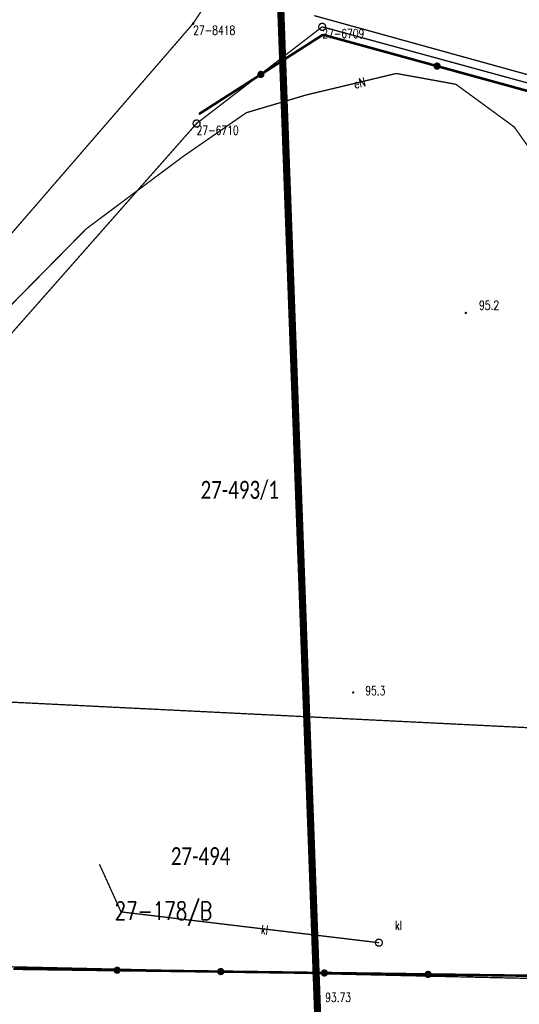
# Model space of a CAD drawing. Header units: metres. Extents: x 7542868 to 7543897, y 5828496 to 5830561.
# Tile 94 of 122: x 7543068 to 7543103, y 5830393 to 5830461. Entities that reach past the tile are written whole.
import ezdxf
from ezdxf.enums import TextEntityAlignment as Align

# ---------------------------------------------------------------- set-up
doc = ezdxf.new("R2010")
doc.units = ezdxf.units.M
doc.header["$MEASUREMENT"] = 0
for name, color, linetype in [('BDOT500_KTJZ_L_0', 7, 'Continuous'), ('BDOT500_KTOK_L_4', 7, 'Continuous'), ('BDOT500_RTPW_T_0', 7, 'Continuous'), ('GESUT_SUPE_E_T_3', 7, 'Continuous'), ('GESUT_SUPE_L_3', 7, 'Continuous'), ('GESUT_SUPK_E_T_1', 7, 'Continuous'), ('GESUT_SUPK_L_1', 7, 'Continuous'), ('GESUT_SUTK_T_0', 7, 'Continuous'), ('GESUT_SUUK_E_T_3', 7, 'Continuous'), ('GESUT_SUUK_T_2', 7, 'Continuous'), ('GESUT_SUUK_T_4', 7, 'Continuous'), ('GLOWNA_BAZA_DZIALKI', 7, 'Continuous'), ('GLOWNA_BAZA_NUMERY_PUNKTOW', 7, 'Continuous'), ('GLOWNA_BAZA_PUNKTY', 7, 'Continuous'), ('LINIA_DRZEW', 7, 'Continuous'), ('SZUMIN_511-1_DROGA_POM_UZUPEL__', 7, 'Continuous')]:
    doc.layers.add(name, color=color, linetype=linetype)
doc.layers.add('Numery_dzialek', color=7, linetype='Continuous', lineweight=13)
doc.styles.add('Legend', font='calibri.ttf')
doc.styles.add('STYL_ARIAL', font='simplex', dxfattribs={"width": 0.75, "oblique": 0.1})

msp = doc.modelspace()

# ---------------------------------------------------------------- linework, layer by layer
at = {"layer": 'BDOT500_KTJZ_L_0', "color": 7, "const_width": 0.09}
msp.add_lwpolyline([(7543104.27, 5830457.03), (7543088.36, 5830461.43)], dxfattribs=at)
at = {"layer": 'BDOT500_KTOK_L_4', "color": 7, "const_width": 0.175}
for points in [[(7543088.97, 5830460.1), (7543084.6503, 5830457.3364)], [(7543088.97, 5830460.1), (7543096.92, 5830457.915)], [(7543096.7855, 5830457.811), (7543096.7501, 5830457.9218), (7543096.7943, 5830458.0294), (7543096.8972, 5830458.0835), (7543097.0108, 5830458.0587), (7543097.082, 5830457.9667), (7543097.0773, 5830457.8505), (7543096.999, 5830457.7645), (7543096.8838, 5830457.7489), (7543096.7855, 5830457.811)], [(7543096.92, 5830457.915), (7543104.87, 5830455.73)], [(7543084.6503, 5830457.3364), (7543080.3306, 5830454.5728)], [(7543084.5158, 5830457.2324), (7543084.4804, 5830457.3432), (7543084.5246, 5830457.4508), (7543084.6275, 5830457.5049), (7543084.7411, 5830457.4801), (7543084.8123, 5830457.3881), (7543084.8076, 5830457.2719), (7543084.7293, 5830457.1859), (7543084.6141, 5830457.1703), (7543084.5158, 5830457.2324)], [(7543067.4175, 5830395.065), (7543074.6363, 5830394.9675)], [(7543074.5017, 5830394.8635), (7543074.4664, 5830394.9743), (7543074.5105, 5830395.0819), (7543074.6135, 5830395.136), (7543074.7271, 5830395.1112), (7543074.7982, 5830395.0192), (7543074.7935, 5830394.903), (7543074.7153, 5830394.817), (7543074.6, 5830394.8014), (7543074.5017, 5830394.8635)], [(7543074.6363, 5830394.9675), (7543081.855, 5830394.87)], [(7543081.7205, 5830394.766), (7543081.6851, 5830394.8768), (7543081.7293, 5830394.9844), (7543081.8322, 5830395.0385), (7543081.9458, 5830395.0137), (7543082.017, 5830394.9217), (7543082.0123, 5830394.8055), (7543081.934, 5830394.7195), (7543081.8188, 5830394.7039), (7543081.7205, 5830394.766)], [(7543081.855, 5830394.87), (7543089.0738, 5830394.7725)], [(7543088.9392, 5830394.6685), (7543088.9039, 5830394.7793), (7543088.948, 5830394.8869), (7543089.051, 5830394.941), (7543089.1646, 5830394.9162), (7543089.2357, 5830394.8242), (7543089.231, 5830394.708), (7543089.1528, 5830394.622), (7543089.0375, 5830394.6064), (7543088.9392, 5830394.6685)], [(7543089.0738, 5830394.7725), (7543096.2925, 5830394.675)], [(7543096.158, 5830394.571), (7543096.1226, 5830394.6818), (7543096.1668, 5830394.7894), (7543096.2697, 5830394.8435), (7543096.3833, 5830394.8187), (7543096.4545, 5830394.7267), (7543096.4498, 5830394.6105), (7543096.3715, 5830394.5245), (7543096.2563, 5830394.5089), (7543096.158, 5830394.571)], [(7543096.2925, 5830394.675), (7543103.5113, 5830394.5775)]]:
    msp.add_lwpolyline(points, dxfattribs=at)
at = {"layer": 'BDOT500_RTPW_T_0', "color": 7, "const_width": 0.075}
for points in [[(7543098.9649, 5830440.7302), (7543098.9517, 5830440.6984), (7543098.9199, 5830440.6852), (7543098.8881, 5830440.6984), (7543098.8749, 5830440.7302), (7543098.8881, 5830440.762), (7543098.9199, 5830440.7752), (7543098.9517, 5830440.762), (7543098.9649, 5830440.7302)], [(7543091.1177, 5830414.3016), (7543091.1046, 5830414.2697), (7543091.0727, 5830414.2566), (7543091.0409, 5830414.2697), (7543091.0277, 5830414.3016), (7543091.0409, 5830414.3334), (7543091.0727, 5830414.3466), (7543091.1046, 5830414.3334), (7543091.1177, 5830414.3016)]]:
    msp.add_lwpolyline(points, dxfattribs=at)
at = {"layer": 'GESUT_SUPE_L_3', "color": 1, "const_width": 0.09}
for points in [[(7543087.8005, 5830455.9031), (7543094.079, 5830457.403)], [(7543094.079, 5830457.403), (7543098.2319, 5830456.6488)], [(7543098.2319, 5830456.6488), (7543102.2952, 5830453.6757)], [(7543083.6344, 5830454.6699), (7543087.8005, 5830455.9031)], [(7543079.1982, 5830451.5985), (7543083.6344, 5830454.6699)], [(7543102.2952, 5830453.6757), (7543104.7932, 5830450.1485)], [(7543072.4811, 5830446.5819), (7543079.1982, 5830451.5985)], [(7543065.0931, 5830439.0883), (7543072.4811, 5830446.5819)]]:
    msp.add_lwpolyline(points, dxfattribs=at)
at = {"layer": 'GESUT_SUPK_L_1', "color": 34, "const_width": 0.09}
for points in [[(7543074.9066, 5830399.0266), (7543073.4033, 5830402.3467)], [(7543073.4033, 5830402.3467), (7543074.9066, 5830399.0266)], [(7543092.8644, 5830396.8814), (7543074.9066, 5830399.0266)], [(7543074.9066, 5830399.0266), (7543092.8644, 5830396.8814)]]:
    msp.add_lwpolyline(points, dxfattribs=at)
at = {"layer": 'GESUT_SUUK_T_2', "color": 34, "const_width": 0.09}
msp.add_lwpolyline([(7543092.8644, 5830397.1314), (7543092.9995, 5830397.0917), (7543093.0918, 5830396.9853), (7543093.1118, 5830396.8458), (7543093.0533, 5830396.7177), (7543092.9348, 5830396.6415), (7543092.7939, 5830396.6415), (7543092.6754, 5830396.7177), (7543092.6169, 5830396.8458), (7543092.6369, 5830396.9853), (7543092.7292, 5830397.0917), (7543092.8644, 5830397.1314)], dxfattribs=at)
at = {"layer": 'GESUT_SUUK_T_4', "color": 7, "const_width": 0.09}
msp.add_lwpolyline([(7543092.8644, 5830397.1314), (7543092.9995, 5830397.0917), (7543093.0918, 5830396.9853), (7543093.1118, 5830396.8458), (7543093.0533, 5830396.7177), (7543092.9348, 5830396.6415), (7543092.7939, 5830396.6415), (7543092.6754, 5830396.7177), (7543092.6169, 5830396.8458), (7543092.6369, 5830396.9853), (7543092.7292, 5830397.0917), (7543092.8644, 5830397.1314)], dxfattribs=at)
at = {"layer": 'GLOWNA_BAZA_DZIALKI', "color": 92, "lineweight": 20, "const_width": 0.09}
for points in [[(7543084.03, 5830467.11), (7543079.93, 5830460.88)], [(7543079.93, 5830460.88), (7543050.06, 5830426.36)], [(7543080.17, 5830453.92), (7543088.92, 5830460.65)], [(7543088.92, 5830460.65), (7543104.8, 5830456.31)], [(7543053.24, 5830423.39), (7543080.17, 5830453.92)], [(7543046.37, 5830414.66), (7543110.79, 5830411.48)], [(7543052.75, 5830395.53), (7543110.72, 5830394.23)]]:
    msp.add_lwpolyline(points, dxfattribs=at)
at = {"layer": 'GLOWNA_BAZA_PUNKTY', "color": 7, "const_width": 0.09}
for points in [[(7543079.93, 5830460.925), (7543079.9618, 5830460.9118), (7543079.975, 5830460.88), (7543079.9618, 5830460.8482), (7543079.93, 5830460.835), (7543079.8982, 5830460.8482), (7543079.885, 5830460.88), (7543079.8982, 5830460.9118), (7543079.93, 5830460.925)], [(7543088.92, 5830460.9), (7543089.0552, 5830460.8603), (7543089.1474, 5830460.7539), (7543089.1675, 5830460.6144), (7543089.1089, 5830460.4863), (7543088.9904, 5830460.4101), (7543088.8496, 5830460.4101), (7543088.7311, 5830460.4863), (7543088.6725, 5830460.6144), (7543088.6926, 5830460.7539), (7543088.7848, 5830460.8603), (7543088.92, 5830460.9)], [(7543080.17, 5830454.17), (7543080.3052, 5830454.1303), (7543080.3974, 5830454.0239), (7543080.4175, 5830453.8844), (7543080.3589, 5830453.7563), (7543080.2404, 5830453.6801), (7543080.0996, 5830453.6801), (7543079.9811, 5830453.7563), (7543079.9225, 5830453.8844), (7543079.9426, 5830454.0239), (7543080.0348, 5830454.1303), (7543080.17, 5830454.17)]]:
    msp.add_lwpolyline(points, dxfattribs=at)
at = {"layer": 'LINIA_DRZEW', "color": 6}
msp.add_point((7543088.9734, 5830460.1022), dxfattribs=at)
at = {"layer": 'SZUMIN_511-1_DROGA_POM_UZUPEL__', "color": 3, "const_width": 0.5}
msp.add_lwpolyline([(7543090.764, 5830332.885), (7543085.426, 5830478.436)], dxfattribs=at)
at = {"layer": 'SZUMIN_511-1_DROGA_POM_UZUPEL__', "color": 7, "const_width": 0.09}
for points in [[(7543079.93, 5830460.88), (7543084.03, 5830467.11)], [(7543050.06, 5830426.36), (7543079.93, 5830460.88)], [(7543088.92, 5830460.65), (7543080.17, 5830453.92)], [(7543104.8, 5830456.31), (7543088.92, 5830460.65)], [(7543080.17, 5830453.92), (7543053.24, 5830423.39)]]:
    msp.add_lwpolyline(points, dxfattribs=at)

# ---------------------------------------------------------------- texts
at = {"layer": 'BDOT500_RTPW_T_0', "color": 7, "style": 'STYL_ARIAL', "width": 0.75}
for s, p in [('95.2', (7543099.842, 5830441.5787)), ('95.3', (7543091.9193, 5830414.7397))]:
    msp.add_text(s, height=0.625, dxfattribs=at).set_placement(p, align=Align.TOP_LEFT)
at = {"layer": 'GESUT_SUPE_E_T_3', "color": 1, "style": 'STYL_ARIAL', "width": 0.75}
msp.add_text('eN', height=0.625, rotation=13.4363, dxfattribs=at).set_placement((7543091.5208, 5830456.7383), align=Align.MIDDLE_CENTER)
at = {"layer": 'GESUT_SUPK_E_T_1', "color": 34, "style": 'STYL_ARIAL', "width": 0.75}
msp.add_text('kl', height=0.625, rotation=353.1877, dxfattribs=at).set_placement((7543084.9115, 5830397.779), align=Align.MIDDLE_CENTER)
at = {"layer": 'GESUT_SUTK_T_0', "color": 34, "style": 'STYL_ARIAL', "width": 0.75}
msp.add_text('93.73', height=0.625, dxfattribs=at).set_placement((7543089.1269, 5830393.3875), align=Align.TOP_LEFT)
at = {"layer": 'GESUT_SUUK_E_T_3', "color": 7, "style": 'STYL_ARIAL', "width": 0.75}
msp.add_text('kl', height=0.625, dxfattribs=at).set_placement((7543093.9811, 5830397.5854), align=Align.BOTTOM_LEFT)
at = {"layer": 'GLOWNA_BAZA_NUMERY_PUNKTOW', "color": 7, "style": 'STYL_ARIAL', "width": 0.75}
for s, p in [('27-8418', (7543079.93, 5830460.7237)), ('27-6709', (7543088.92, 5830460.4938)), ('27-6710', (7543080.17, 5830453.7637))]:
    msp.add_text(s, height=0.625, dxfattribs=at).set_placement(p, align=Align.TOP_LEFT)
at = {"layer": 'Numery_dzialek', "color": 92, "linetype": 'Continuous', "style": 'Legend', "width": 0.75}
for s, p in [('27-493/1', (7543080.4452, 5830429.0365)), ('27-494', (7543078.3752, 5830403.5303))]:
    msp.add_text(s, height=1.25, dxfattribs=at).set_placement(p, align=Align.TOP_LEFT)
at = {"layer": 'SZUMIN_511-1_DROGA_POM_UZUPEL__', "color": 7, "style": 'STYL_ARIAL', "width": 0.75}
msp.add_text('27-178/B', height=1.25, dxfattribs=at).set_placement((7543074.46, 5830399.7275), align=Align.TOP_LEFT)

doc.saveas('drawing.dxf')
